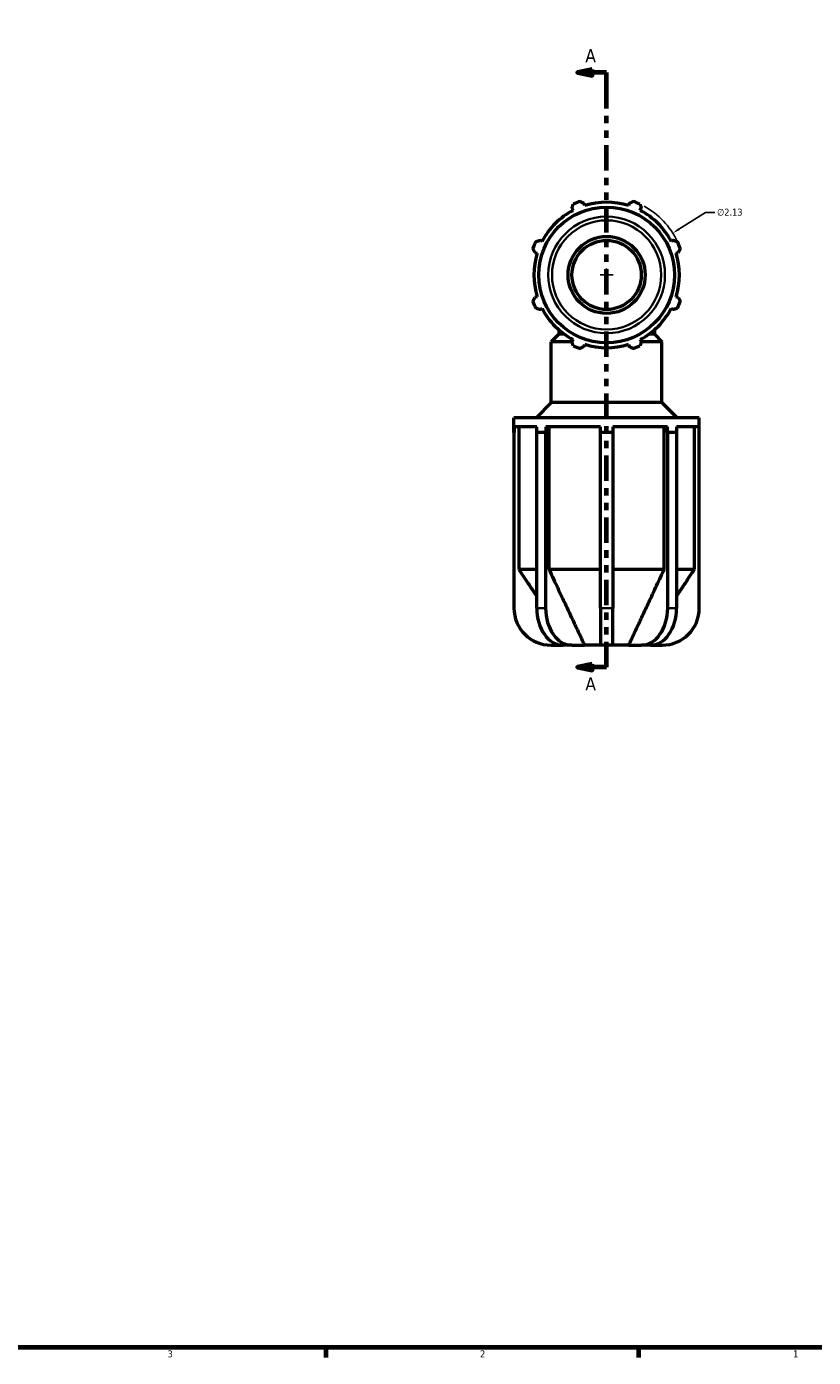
# Model space of a CAD drawing. Header units: inches. Extents: x 0.1 to 42.8, y 0.6 to 29.
# Tile 4 of 6: x 21.4 to 32.1, y 0.9 to 19. Entities that reach past the tile are written whole.
import ezdxf

# ---------------------------------------------------------------- set-up
doc = ezdxf.new("R2010")
doc.units = ezdxf.units.IN
doc.header["$MEASUREMENT"] = 0
doc.linetypes.add('DOUBLE_DASH_CHAIN', pattern=[1.2403, 0.6614, -0.0827, 0.1654, -0.0827, 0.1654, -0.0827])
for name, color, linetype, lineweight in [('Border (ANSI)', 7, 'Continuous', 70), ('Dimension (ANSI)', 7, 'Continuous', 25), ('Section Line (ANSI)', 7, 'DOUBLE_DASH_CHAIN', 70), ('Visible (ANSI)', 7, 'Continuous', 50), ('Visible Narrow (ANSI)', 7, 'Continuous', 35)]:
    doc.layers.add(name, color=color, linetype=linetype, lineweight=lineweight)
doc.styles.add('Label Text (ANSI)', font='tahoma.ttf')
doc.styles.add('Note Text (ANSI)', font='tahoma.ttf')
doc.dimstyles.new('Default (ANSI)', dxfattribs={"dimtxt": 0.094488, "dimasz": 0.098425, "dimexe": 0.125, "dimexo": 0.0625, "dimgap": 0.031496, "dimtad": 0, "dimtih": 1, "dimtoh": 1, "dimrnd": 1e-08, "dimzin": 4, "dimdsep": 46, "dimtxsty": 'Note Text (ANSI)', "dimcen": 0.09, "dimdle": 0.393701, "dimclrd": 256, "dimclre": 256, "dimclrt": 5, "dimadec": 0, "dimazin": 1, "dimtfac": 1, "dimtofl": 0, "dimtmove": 0, "dimatfit": 3, "dimfxl": 1, "dimtolj": 1, "dimtzin": 4, "dimlwd": -1, "dimlwe": -1, "dimarcsym": 0})

# ---------------------------------------------------------------- blocks, each defined once
blk = doc.blocks.new('Borders Default Border')
at = {"layer": 'Border (ANSI)'}
for p, q in [((25.5, 1), (25.5, 0.866)), ((29.75, 1), (29.75, 0.866))]:
    blk.add_line(p, q, dxfattribs=at)
at = {"layer": 'Border (ANSI)', "flags": 128}
blk.add_lwpolyline([(0.5, 1), (0.5, 21), (33.5, 21), (33.5, 1), (0.5, 1)], dxfattribs=at)
at = {"layer": 'Border (ANSI)', "color": 5, "true_color": 0x0000ff, "char_height": 0.0945, "attachment_point": 7, "style": 'Note Text (ANSI)'}
for s, insert in [('3', (23.346, 0.864)), ('2', (27.596, 0.866)), ('1', (31.854, 0.866))]:
    blk.add_mtext(s, dxfattribs=dict(at, insert=insert))
blk = doc.blocks.new('2dTransSection0')
at = {"layer": 'Section Line (ANSI)', "linetype": 'Continuous'}
for p, q in [((29.121, 18.396), (28.924, 18.357)), ((29.121, 18.357), (28.924, 18.357)), ((28.924, 18.357), (29.121, 18.318)), ((29.121, 18.318), (29.121, 18.396)), ((29.318, 18.357), (29.121, 18.357)), ((29.318, 18.029), (29.318, 18.357)), ((29.318, 10.262), (29.318, 10.591)), ((29.121, 10.302), (28.924, 10.262)), ((29.121, 10.262), (28.924, 10.262)), ((28.924, 10.262), (29.121, 10.223)), ((29.121, 10.223), (29.121, 10.302)), ((29.318, 10.262), (29.121, 10.262))]:
    blk.add_line(p, q, dxfattribs=at)
at = {"layer": 'Section Line (ANSI)', "linetype": 'DOUBLE_DASH_CHAIN', "ltscale": 0.521813}
blk.add_line((29.318, 10.262), (29.318, 18.357), dxfattribs=at)
at = {"layer": 'Section Line (ANSI)', "linetype": 'Continuous', "flags": 128}
for points in [[(29.121, 18.396), (28.924, 18.357), (29.121, 18.318), (29.121, 18.396)], [(29.121, 10.302), (28.924, 10.262), (29.121, 10.223), (29.121, 10.302)]]:
    blk.add_lwpolyline(points, dxfattribs=at)
at = {"layer": 'Section Line (ANSI)'}
for points in [[(29.121, 18.396), (28.924, 18.357), (29.121, 18.318), (29.121, 18.396)], [(29.121, 10.302), (28.924, 10.262), (29.121, 10.223), (29.121, 10.302)]]:
    blk.add_solid(points, dxfattribs=at)
at = {"layer": 'Section Line (ANSI)', "char_height": 0.18, "attachment_point": 7, "style": 'Label Text (ANSI)'}
for insert in [(29.028, 18.495), (29.028, 9.944)]:
    blk.add_mtext('A', dxfattribs=dict(at, insert=insert))
blk = doc.blocks.new('*D9')
at = {"layer": 'Defpoints', "color": 0, "transparency": 16777216}
for p in [(30.218, 16.17), (28.418, 15.032)]:
    blk.add_point(p, dxfattribs=at)
at = {"layer": 'Dimension (ANSI)', "transparency": 16777216}
for p, q in [((30.663, 16.452), (30.301, 16.223)), ((30.789, 16.452), (30.663, 16.452)), ((29.228, 15.601), (29.408, 15.601)), ((29.318, 15.511), (29.318, 15.691))]:
    blk.add_line(p, q, dxfattribs=at)
blk.add_arc((29.318, 15.601), 1.065, 25.5916, 61.4296, dxfattribs=at)
blk.add_solid([(30.292, 16.237), (30.31, 16.209), (30.218, 16.17)], dxfattribs=at)
at = {"layer": 'Dimension (ANSI)', "color": 5, "transparency": 16777216, "insert": (30.821, 16.503), "char_height": 0.0945, "attachment_point": 1, "style": 'Note Text (ANSI)'}
blk.add_mtext('\\A1;∅2.13', dxfattribs=at)

msp = doc.modelspace()

# ---------------------------------------------------------------- linework, layer by layer
at = {"layer": 'Visible (ANSI)'}
for p, q in [((28.846, 16.508), (28.861, 16.48)), ((29.02, 16.546), (29.011, 16.576)), ((29.625, 16.576), (29.616, 16.546)), ((29.775, 16.48), (29.79, 16.508)), ((28.439, 16.058), (28.411, 16.073)), ((30.225, 16.073), (30.197, 16.058)), ((28.343, 15.908), (28.373, 15.899)), ((30.263, 15.899), (30.293, 15.908)), ((28.373, 15.303), (28.343, 15.294)), ((30.293, 15.294), (30.263, 15.303)), ((28.411, 15.129), (28.439, 15.144)), ((30.197, 15.144), (30.225, 15.129)), ((28.669, 14.795), (28.565, 14.691)), ((28.847, 14.691), (28.565, 14.691)), ((28.565, 13.865), (28.565, 14.691)), ((28.669, 14.853), (28.669, 14.795)), ((28.743, 14.795), (28.669, 14.795)), ((28.861, 14.722), (28.846, 14.694)), ((29.79, 14.694), (29.775, 14.722)), ((30.071, 14.691), (29.789, 14.691)), ((29.967, 14.795), (29.893, 14.795)), ((29.967, 14.853), (29.967, 14.795)), ((29.967, 14.795), (30.071, 14.691)), ((30.071, 13.865), (30.071, 14.691)), ((29.011, 14.626), (29.02, 14.656)), ((29.616, 14.656), (29.625, 14.626)), ((28.565, 13.865), (28.358, 13.658)), ((30.071, 13.865), (28.565, 13.865)), ((30.071, 13.865), (30.278, 13.658)), ((30.578, 13.658), (28.058, 13.658)), ((28.058, 13.457), (28.058, 13.658)), ((30.578, 13.457), (30.578, 13.658)), ((28.061, 13.457), (28.058, 13.457)), ((28.058, 13.457), (28.058, 11.065)), ((28.061, 13.532), (28.061, 13.457)), ((28.369, 13.532), (28.061, 13.532)), ((28.124, 13.532), (28.124, 11.593)), ((28.427, 13.457), (28.367, 13.457)), ((28.367, 11.065), (28.367, 13.457)), ((28.369, 13.457), (28.369, 13.532)), ((28.487, 13.457), (28.427, 13.457)), ((28.489, 13.457), (28.487, 13.457)), ((28.487, 13.457), (28.487, 11.065)), ((28.489, 13.532), (28.489, 13.457)), ((29.233, 13.532), (28.489, 13.532)), ((28.534, 13.532), (28.534, 11.593)), ((29.233, 13.457), (29.233, 13.532)), ((29.318, 13.457), (29.233, 13.457)), ((29.233, 11.065), (29.233, 13.457)), ((29.403, 13.457), (29.318, 13.457)), ((29.403, 13.532), (29.403, 13.457)), ((30.147, 13.532), (29.403, 13.532)), ((29.403, 13.457), (29.403, 11.065)), ((30.102, 11.593), (30.102, 13.532)), ((30.147, 13.457), (30.147, 13.532)), ((30.149, 13.457), (30.147, 13.457)), ((30.209, 13.457), (30.149, 13.457)), ((30.149, 11.065), (30.149, 13.457)), ((30.269, 13.457), (30.209, 13.457)), ((30.267, 13.532), (30.267, 13.457)), ((30.575, 13.532), (30.267, 13.532)), ((30.269, 13.457), (30.269, 11.065)), ((30.512, 11.593), (30.512, 13.532)), ((30.575, 13.457), (30.575, 13.532)), ((30.578, 13.457), (30.575, 13.457)), ((30.578, 11.065), (30.578, 13.457)), ((28.367, 11.593), (28.124, 11.593)), ((29.233, 11.593), (28.534, 11.593)), ((30.102, 11.593), (29.403, 11.593)), ((30.512, 11.593), (30.269, 11.593)), ((29.233, 11.065), (29.233, 10.561)), ((29.403, 10.561), (29.403, 11.065)), ((28.562, 10.561), (28.723, 10.561)), ((28.844, 10.561), (28.723, 10.561)), ((28.844, 10.561), (29.018, 10.561)), ((29.233, 10.561), (29.018, 10.561)), ((29.403, 10.561), (29.233, 10.561)), ((29.618, 10.561), (29.403, 10.561)), ((29.618, 10.561), (29.792, 10.561)), ((29.913, 10.561), (29.792, 10.561)), ((29.913, 10.561), (30.074, 10.561))]:
    msp.add_line(p, q, dxfattribs=at)
for radius in [0.924, 0.524, 0.471]:
    msp.add_circle((29.318, 15.601), radius, dxfattribs=at)
for centre, radius, start, end in [((29.318, 15.601), 1.065, 109.792, 115.208), ((29.318, 15.601), 0.99, 72.5, 107.5), ((29.318, 15.601), 1.065, 64.792, 70.208), ((29.318, 15.601), 0.99, 117.5, 152.5), ((29.318, 15.601), 0.99, 27.5, 62.5), ((29.318, 15.601), 1.065, 154.792, 160.208), ((29.318, 15.601), 1.065, 19.792, 25.208), ((29.318, 15.601), 0.99, 162.5, 197.5), ((29.318, 15.601), 0.99, 342.5, 17.5), ((29.318, 15.601), 1.065, 199.792, 205.208), ((29.318, 15.601), 1.065, 334.792, 340.208), ((29.318, 15.601), 0.99, 207.5, 242.5), ((29.318, 15.601), 0.99, 297.5, 332.5), ((29.318, 15.601), 1.065, 244.792, 250.208), ((29.318, 15.601), 0.99, 252.5, 287.5), ((29.318, 15.601), 1.065, 289.792, 295.208), ((28.562, 11.065), 0.504, 180, 270), ((30.074, 11.065), 0.504, 270, 0)]:
    msp.add_arc(centre, radius, start, end, dxfattribs=at)
for centre, start_param, end_param in [((28.723, 11.065), 4.712389, 6.283185), ((28.844, 11.065), 4.712389, 6.283185), ((29.792, 11.065), 0, 1.570796), ((29.913, 11.065), 0, 1.570796)]:
    msp.add_ellipse(centre, major_axis=(0, -0.504), ratio=0.707107, start_param=start_param, end_param=end_param, dxfattribs=at)
for points, weights in [([(28.846, 16.508), (28.855, 16.536), (28.864, 16.565)], [1.00218794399, 1.00150223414, 1]), ([(28.957, 16.603), (28.984, 16.589), (29.011, 16.576)], [1, 1.00150223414, 1.00218794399]), ([(29.625, 16.576), (29.651, 16.589), (29.679, 16.603)], [1.00218794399, 1.00150223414, 1]), ([(29.772, 16.565), (29.781, 16.536), (29.79, 16.508)], [1, 1.00150223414, 1.00218794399]), ([(28.343, 15.908), (28.33, 15.934), (28.316, 15.962)], [1.00218794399, 1.00150223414, 1]), ([(28.354, 16.055), (28.383, 16.064), (28.411, 16.073)], [1, 1.00150223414, 1.00218794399]), ([(30.225, 16.073), (30.253, 16.064), (30.282, 16.055)], [1.00218794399, 1.00150223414, 1]), ([(30.32, 15.962), (30.306, 15.934), (30.293, 15.908)], [1, 1.00150223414, 1.00218794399]), ([(28.316, 15.24), (28.33, 15.267), (28.343, 15.294)], [1, 1.00150223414, 1.00218794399]), ([(30.293, 15.294), (30.306, 15.267), (30.32, 15.24)], [1.00218794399, 1.00150223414, 1]), ([(28.411, 15.129), (28.383, 15.138), (28.354, 15.147)], [1.00218794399, 1.00150223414, 1]), ([(30.282, 15.147), (30.253, 15.138), (30.225, 15.129)], [1, 1.00150223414, 1.00218794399]), ([(28.864, 14.637), (28.855, 14.666), (28.846, 14.694)], [1, 1.00150223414, 1.00218794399]), ([(29.79, 14.694), (29.781, 14.666), (29.772, 14.637)], [1.00218794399, 1.00150223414, 1]), ([(29.011, 14.626), (28.984, 14.613), (28.957, 14.599)], [1.00218794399, 1.00150223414, 1]), ([(29.679, 14.599), (29.651, 14.613), (29.625, 14.626)], [1, 1.00150223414, 1.00218794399]), ([(28.124, 11.593), (28.259, 11.389), (28.367, 11.227)], [1, 1.0241092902, 1.03545316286]), ([(28.534, 11.593), (28.872, 10.87), (29.018, 10.561)], [1, 1.09106758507, 1]), ([(29.618, 10.561), (29.763, 10.87), (30.102, 11.593)], [1, 1.09106758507, 1]), ([(30.269, 11.227), (30.377, 11.389), (30.512, 11.593)], [1.03545316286, 1.0241092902, 1])]:
    msp.add_rational_spline(points, weights, degree=2, dxfattribs=at)
at = {"layer": 'Visible Narrow (ANSI)'}
for p, q in [((28.481, 11.065), (28.373, 11.065)), ((29.395, 11.065), (29.241, 11.065)), ((30.263, 11.065), (30.155, 11.065))]:
    msp.add_line(p, q, dxfattribs=at)
for radius in [0.794, 0.743]:
    msp.add_circle((29.318, 15.601), radius, dxfattribs=at)

# ---------------------------------------------------------------- block references
msp.add_blockref('Borders Default Border', (0, 0))
at = {"layer": 'Section Line (ANSI)'}
msp.add_blockref('2dTransSection0', (0, 0), dxfattribs=at)

# ---------------------------------------------------------------- dimensions: what is measured, and where the dimension line sits
at = {"layer": 'Dimension (ANSI)'}
dim = msp.add_diameter_dim_2p(p1=(28.418, 15.032), p2=(30.218, 16.17), dimstyle='Default (ANSI)', override={"dimgap": 0.031496, "dimdec": 2, "dimlfac": 1, "dimtol": 0, "dimlim": 0, "dimtp": 0, "dimtm": 0, "dimtdec": 2}, dxfattribs=at)
dim.commit()
dim.dimension.update_dxf_attribs({"geometry": '*D9', "text_midpoint": (30.992, 16.452), "dimtype": 163})

doc.saveas('drawing.dxf')
